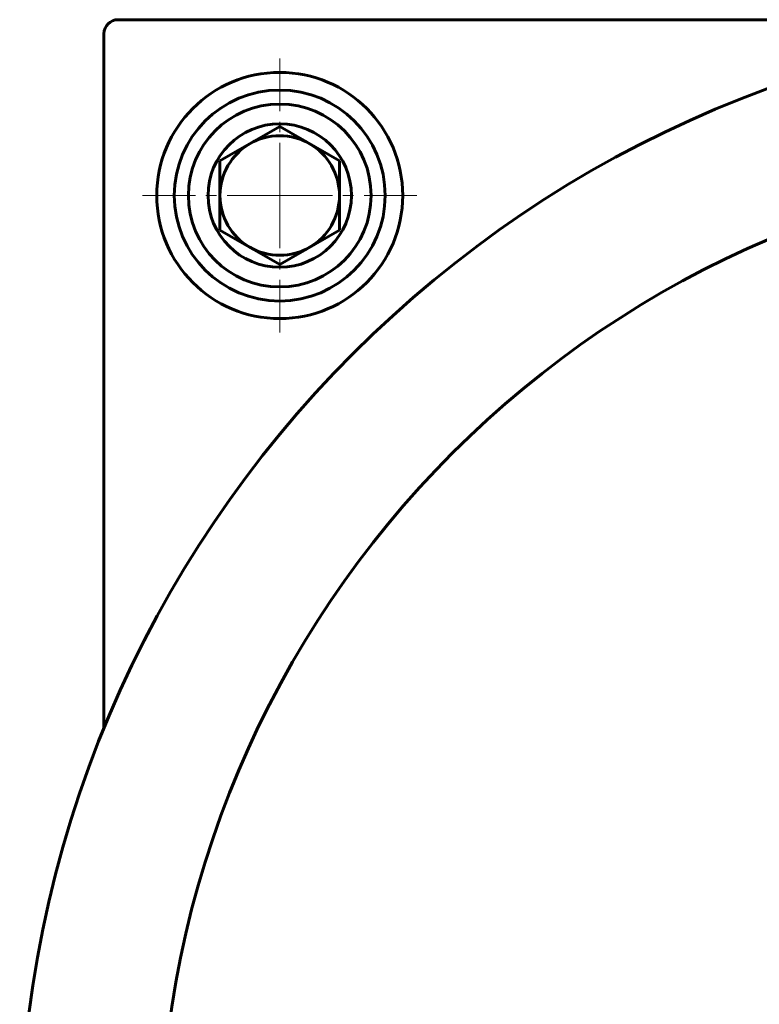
# Model space of a CAD drawing. Header units: millimetres. Extents: x -382 to 849, y -192 to 192.
# Tile 9 of 14: x 505 to 610, y 0 to 140. Entities that reach past the tile are written whole.
import ezdxf

# ---------------------------------------------------------------- set-up
doc = ezdxf.new("R2010")
doc.units = ezdxf.units.MM
doc.linetypes.add('K5LT_AXLED', pattern=[12, 7.5, -1.5, 1.5, -1.5])
doc.linetypes.add('K5LT_BASIC', pattern=[0])
doc.layers.add('Системный слой (1)', color=7, linetype='Continuous', true_color=0x6c6c6c)

# ---------------------------------------------------------------- blocks, each defined once
blk = doc.blocks.new('U67')
at = {"layer": 'Системный слой (1)', "color": 30, "linetype": 'K5LT_AXLED', "lineweight": 18, "true_color": 0xff8000}
for q in [(541.6, 134.5), (522.1, 115), (561.1, 115), (541.6, 95.5)]:
    blk.add_line((541.6, 115), q, dxfattribs=at)

msp = doc.modelspace()

# ---------------------------------------------------------------- linework, layer by layer
at = {"layer": 'Системный слой (1)', "color": 150, "linetype": 'K5LT_BASIC', "lineweight": 60, "true_color": 0x0080ff}
for p, q in [((666.6, 140), (518.6, 140)), ((516.6, 138), (516.6, 39.19)), ((541.6, 124.81), (533.1, 119.91)), ((550.1, 119.91), (541.6, 124.81)), ((533.1, 119.91), (533.1, 110.09)), ((550.1, 110.09), (550.1, 119.91)), ((533.1, 110.09), (541.6, 105.19)), ((541.6, 105.19), (550.1, 110.09))]:
    msp.add_line(p, q, dxfattribs=at)
for centre, radius in [((666.6, -22), 162), ((541.6, 115), 17.5), ((541.6, 115), 15), ((541.6, 115), 13), ((541.6, 115), 10.2), ((666.6, -22), 142)]:
    msp.add_circle(centre, radius, dxfattribs=at)
for centre, radius, start, end in [((518.6, 138), 2, 90, 180), ((541.6, 115), 8.5, 90, 120), ((541.6, 115), 8.5, 60, 90), ((541.6, 115), 8.5, 120, 180), ((541.6, 115), 8.5, 0, 60), ((541.6, 115), 8.5, 180, 240), ((541.6, 115), 8.5, 300, 0), ((541.6, 115), 8.5, 240, 300)]:
    msp.add_arc(centre, radius, start, end, dxfattribs=at)

# ---------------------------------------------------------------- block references
at = {"layer": 'Системный слой (1)'}
msp.add_blockref('U67', (0, 0), dxfattribs=at)

doc.saveas('drawing.dxf')
